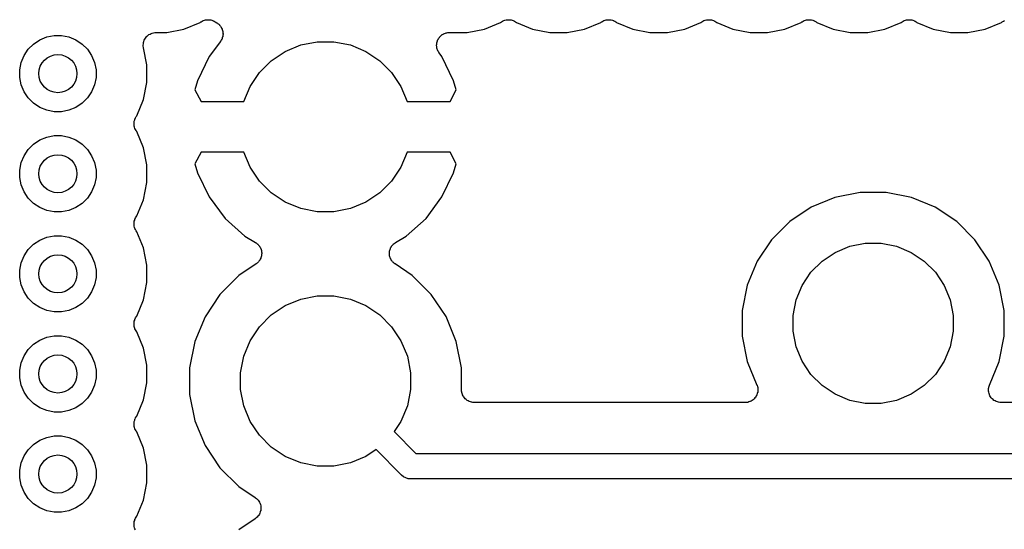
# Model space of a CAD drawing. Extents: x 1.14 to 3.55, y -2.64 to -1.26.
# Tile 9 of 15: x 2.94 to 3.32, y -2.42 to -2.22. Entities that reach past the tile are written whole.
import ezdxf

# ---------------------------------------------------------------- set-up
doc = ezdxf.new("R2010")
doc.units = 0
doc.header["$MEASUREMENT"] = 0
doc.layers.add('BLACK', color=7, linetype='CONTINUOUS')

msp = doc.modelspace()

# ---------------------------------------------------------------- linework, layer by layer
at = {"layer": 'BLACK', "linetype": 'CONTINUOUS'}
for p, q in [((3.00234, -2.22657), (3.0087, -2.22393)), ((3.0087, -2.22393), (3.00903, -2.22371)), ((3.00903, -2.22371), (3.00905, -2.2237)), ((3.00905, -2.2237), (3.00905, -2.2237)), ((3.00905, -2.2237), (3.00906, -2.2237)), ((3.00906, -2.2237), (3.00909, -2.22367)), ((3.00909, -2.22367), (3.00951, -2.22346)), ((3.00951, -2.22346), (3.00992, -2.22324)), ((3.00992, -2.22324), (3.00994, -2.22323)), ((3.00994, -2.22323), (3.00996, -2.22322)), ((3.00996, -2.22322), (3.01041, -2.22309)), ((3.01041, -2.22309), (3.01085, -2.22296)), ((3.01085, -2.22296), (3.01087, -2.22296)), ((3.01087, -2.22296), (3.0109, -2.22295)), ((3.0109, -2.22295), (3.01136, -2.22291)), ((3.01136, -2.22291), (3.01182, -2.22287)), ((3.01182, -2.22287), (3.01185, -2.22287)), ((3.01185, -2.22287), (3.01187, -2.22287)), ((3.01187, -2.22287), (3.01233, -2.22292)), ((3.01233, -2.22292), (3.01279, -2.22297)), ((3.01279, -2.22297), (3.01282, -2.22297)), ((3.01282, -2.22297), (3.01284, -2.22297)), ((3.01284, -2.22297), (3.01328, -2.22311)), ((3.01328, -2.22311), (3.01373, -2.22325)), ((3.01373, -2.22325), (3.01375, -2.22326)), ((3.01375, -2.22326), (3.01377, -2.22327)), ((3.01377, -2.22327), (3.01418, -2.22349)), ((3.01418, -2.22349), (3.01459, -2.22371)), ((3.01459, -2.22371), (3.01521, -2.22413)), ((3.01521, -2.22413), (3.01553, -2.2243)), ((3.01553, -2.2243), (3.01562, -2.22438)), ((3.01562, -2.22438), (3.01571, -2.22444)), ((3.01571, -2.22444), (3.01599, -2.22469)), ((3.01599, -2.22469), (3.01628, -2.22493)), ((3.01628, -2.22493), (3.01635, -2.22502)), ((3.01635, -2.22502), (3.01643, -2.2251)), ((3.01643, -2.2251), (3.01665, -2.2254)), ((3.01665, -2.2254), (3.01689, -2.22569)), ((3.12045, -2.22657), (3.12681, -2.22393)), ((3.12681, -2.22393), (3.12714, -2.22371)), ((3.12714, -2.22371), (3.12716, -2.2237)), ((3.12716, -2.2237), (3.12717, -2.2237)), ((3.12717, -2.2237), (3.1272, -2.22367)), ((3.12717, -2.2237), (3.12717, -2.2237)), ((3.1272, -2.22367), (3.12762, -2.22346)), ((3.12762, -2.22346), (3.12803, -2.22324)), ((3.12803, -2.22324), (3.12805, -2.22323)), ((3.12805, -2.22323), (3.12807, -2.22322)), ((3.12807, -2.22322), (3.12852, -2.22309)), ((3.12852, -2.22309), (3.12896, -2.22296)), ((3.12896, -2.22296), (3.12898, -2.22296)), ((3.12898, -2.22296), (3.12901, -2.22295)), ((3.12901, -2.22295), (3.12947, -2.22291)), ((3.12947, -2.22291), (3.12993, -2.22287)), ((3.12993, -2.22287), (3.12996, -2.22287)), ((3.12996, -2.22287), (3.12998, -2.22287)), ((3.12998, -2.22287), (3.13044, -2.22292)), ((3.13044, -2.22292), (3.13091, -2.22297)), ((3.13091, -2.22297), (3.13093, -2.22297)), ((3.13093, -2.22297), (3.13095, -2.22297)), ((3.13095, -2.22297), (3.13139, -2.22311)), ((3.13139, -2.22311), (3.13184, -2.22325)), ((3.13184, -2.22325), (3.13186, -2.22326)), ((3.13186, -2.22326), (3.13188, -2.22327)), ((3.13188, -2.22327), (3.13229, -2.22349)), ((3.13229, -2.22349), (3.1327, -2.22371)), ((3.1327, -2.22371), (3.13303, -2.22393)), ((3.13303, -2.22393), (3.1394, -2.22657)), ((3.15982, -2.22657), (3.16619, -2.22393)), ((3.16619, -2.22393), (3.16651, -2.22371)), ((3.16651, -2.22371), (3.16653, -2.2237)), ((3.16653, -2.2237), (3.16654, -2.2237)), ((3.16654, -2.2237), (3.16657, -2.22367)), ((3.16654, -2.2237), (3.16654, -2.2237)), ((3.16657, -2.22367), (3.16699, -2.22346)), ((3.16699, -2.22346), (3.1674, -2.22324)), ((3.1674, -2.22324), (3.16742, -2.22323)), ((3.16742, -2.22323), (3.16744, -2.22322)), ((3.16744, -2.22322), (3.16789, -2.22309)), ((3.16789, -2.22309), (3.16833, -2.22296)), ((3.16833, -2.22296), (3.16835, -2.22296)), ((3.16835, -2.22296), (3.16838, -2.22295)), ((3.16838, -2.22295), (3.16884, -2.22291)), ((3.16884, -2.22291), (3.1693, -2.22287)), ((3.1693, -2.22287), (3.16933, -2.22287)), ((3.16933, -2.22287), (3.16935, -2.22287)), ((3.16935, -2.22287), (3.16981, -2.22292)), ((3.16981, -2.22292), (3.17028, -2.22297)), ((3.17028, -2.22297), (3.1703, -2.22297)), ((3.1703, -2.22297), (3.17032, -2.22297)), ((3.17032, -2.22297), (3.17076, -2.22311)), ((3.17076, -2.22311), (3.17121, -2.22325)), ((3.17121, -2.22325), (3.17123, -2.22326)), ((3.17123, -2.22326), (3.17125, -2.22327)), ((3.17125, -2.22327), (3.17166, -2.22349)), ((3.17166, -2.22349), (3.17207, -2.22371)), ((3.17207, -2.22371), (3.1724, -2.22393)), ((3.1724, -2.22393), (3.17877, -2.22657)), ((3.19919, -2.22657), (3.20556, -2.22393)), ((3.20556, -2.22393), (3.20588, -2.22371)), ((3.20588, -2.22371), (3.2059, -2.2237)), ((3.2059, -2.2237), (3.20591, -2.2237)), ((3.20591, -2.2237), (3.20594, -2.22367)), ((3.20591, -2.2237), (3.20591, -2.2237)), ((3.20594, -2.22367), (3.20636, -2.22346)), ((3.20636, -2.22346), (3.20677, -2.22324)), ((3.20677, -2.22324), (3.20679, -2.22323)), ((3.20679, -2.22323), (3.20681, -2.22322)), ((3.20681, -2.22322), (3.20726, -2.22309)), ((3.20726, -2.22309), (3.2077, -2.22296)), ((3.2077, -2.22296), (3.20772, -2.22296)), ((3.20772, -2.22296), (3.20775, -2.22295)), ((3.20775, -2.22295), (3.20821, -2.22291)), ((3.20821, -2.22291), (3.20867, -2.22287)), ((3.20867, -2.22287), (3.2087, -2.22287)), ((3.2087, -2.22287), (3.20872, -2.22287)), ((3.20872, -2.22287), (3.20918, -2.22292)), ((3.20918, -2.22292), (3.20965, -2.22297)), ((3.20965, -2.22297), (3.20967, -2.22297)), ((3.20967, -2.22297), (3.20969, -2.22297)), ((3.20969, -2.22297), (3.21013, -2.22311)), ((3.21013, -2.22311), (3.21058, -2.22325)), ((3.21058, -2.22325), (3.2106, -2.22326)), ((3.2106, -2.22326), (3.21062, -2.22327)), ((3.21062, -2.22327), (3.21103, -2.22349)), ((3.21103, -2.22349), (3.21144, -2.22371)), ((3.21144, -2.22371), (3.21177, -2.22393)), ((3.21177, -2.22393), (3.21814, -2.22657)), ((3.23856, -2.22657), (3.24493, -2.22393)), ((3.24493, -2.22393), (3.24525, -2.22371)), ((3.24525, -2.22371), (3.24527, -2.2237)), ((3.24527, -2.2237), (3.24528, -2.2237)), ((3.24528, -2.2237), (3.24531, -2.22367)), ((3.24528, -2.2237), (3.24528, -2.2237)), ((3.24531, -2.22367), (3.24573, -2.22346)), ((3.24573, -2.22346), (3.24614, -2.22324)), ((3.24614, -2.22324), (3.24616, -2.22323)), ((3.24616, -2.22323), (3.24618, -2.22322)), ((3.24618, -2.22322), (3.24663, -2.22309)), ((3.24663, -2.22309), (3.24707, -2.22296)), ((3.24707, -2.22296), (3.2471, -2.22296)), ((3.2471, -2.22296), (3.24712, -2.22295)), ((3.24712, -2.22295), (3.24758, -2.22291)), ((3.24758, -2.22291), (3.24804, -2.22287)), ((3.24804, -2.22287), (3.24807, -2.22287)), ((3.24807, -2.22287), (3.24809, -2.22287)), ((3.24809, -2.22287), (3.24855, -2.22292)), ((3.24855, -2.22292), (3.24902, -2.22297)), ((3.24902, -2.22297), (3.24904, -2.22297)), ((3.24904, -2.22297), (3.24906, -2.22297)), ((3.24906, -2.22297), (3.2495, -2.22311)), ((3.2495, -2.22311), (3.24995, -2.22325)), ((3.24995, -2.22325), (3.24997, -2.22326)), ((3.24997, -2.22326), (3.24999, -2.22327)), ((3.24999, -2.22327), (3.2504, -2.22349)), ((3.2504, -2.22349), (3.25081, -2.22371)), ((3.25081, -2.22371), (3.25114, -2.22393)), ((3.25114, -2.22393), (3.25751, -2.22657)), ((3.27793, -2.22657), (3.2843, -2.22393)), ((3.2843, -2.22393), (3.28462, -2.22371)), ((3.28462, -2.22371), (3.28464, -2.2237)), ((3.28464, -2.2237), (3.28465, -2.2237)), ((3.28465, -2.2237), (3.28468, -2.22367)), ((3.28465, -2.2237), (3.28465, -2.2237)), ((3.28468, -2.22367), (3.2851, -2.22346)), ((3.2851, -2.22346), (3.28551, -2.22324)), ((3.28551, -2.22324), (3.28553, -2.22323)), ((3.28553, -2.22323), (3.28555, -2.22322)), ((3.28555, -2.22322), (3.286, -2.22309)), ((3.286, -2.22309), (3.28644, -2.22296)), ((3.28644, -2.22296), (3.28647, -2.22296)), ((3.28647, -2.22296), (3.28649, -2.22295)), ((3.28649, -2.22295), (3.28695, -2.22291)), ((3.28695, -2.22291), (3.28741, -2.22287)), ((3.28741, -2.22287), (3.28744, -2.22287)), ((3.28744, -2.22287), (3.28746, -2.22287)), ((3.28746, -2.22287), (3.28792, -2.22292)), ((3.28792, -2.22292), (3.28839, -2.22297)), ((3.28839, -2.22297), (3.28841, -2.22297)), ((3.28841, -2.22297), (3.28843, -2.22297)), ((3.28843, -2.22297), (3.28887, -2.22311)), ((3.28887, -2.22311), (3.28932, -2.22325)), ((3.28932, -2.22325), (3.28934, -2.22326)), ((3.28934, -2.22326), (3.28936, -2.22327)), ((3.28936, -2.22327), (3.28977, -2.22349)), ((3.28977, -2.22349), (3.29018, -2.22371)), ((3.29018, -2.22371), (3.29051, -2.22393)), ((3.29051, -2.22393), (3.29688, -2.22657)), ((3.3173, -2.22657), (3.32367, -2.22393)), ((3.32367, -2.22393), (3.32399, -2.22371)), ((3.32399, -2.22371), (3.32401, -2.2237)), ((3.32401, -2.2237), (3.32402, -2.2237)), ((3.32402, -2.2237), (3.32405, -2.22367)), ((3.32402, -2.2237), (3.32402, -2.2237)), ((3.32405, -2.22367), (3.32447, -2.22346)), ((3.32447, -2.22346), (3.32488, -2.22324)), ((2.94838, -2.22967), (2.95128, -2.22909)), ((2.95128, -2.22909), (2.95423, -2.22909)), ((2.95423, -2.22909), (2.95713, -2.22967)), ((2.98749, -2.22973), (2.98779, -2.22937)), ((2.98779, -2.22937), (2.9878, -2.22936)), ((2.9878, -2.22936), (2.98781, -2.22934)), ((2.98781, -2.22934), (2.98818, -2.22905)), ((2.98818, -2.22905), (2.98855, -2.22875)), ((2.98855, -2.22875), (2.98856, -2.22874)), ((2.98856, -2.22874), (2.98857, -2.22873)), ((2.98857, -2.22873), (2.98899, -2.22851)), ((2.98899, -2.22851), (2.98941, -2.22829)), ((2.98941, -2.22829), (2.98942, -2.22829)), ((2.98942, -2.22829), (2.98944, -2.22828)), ((2.98944, -2.22828), (2.98989, -2.22814)), ((2.98989, -2.22814), (2.99034, -2.22801)), ((2.99034, -2.22801), (2.99036, -2.22801)), ((2.99036, -2.22801), (2.99037, -2.228)), ((2.99037, -2.228), (2.99085, -2.22796)), ((2.99085, -2.22796), (2.99132, -2.22791)), ((2.99132, -2.22791), (2.99557, -2.22791)), ((2.99557, -2.22791), (3.00234, -2.22657)), ((3.01689, -2.22569), (3.01694, -2.22579)), ((3.01694, -2.22579), (3.01701, -2.22589)), ((3.01701, -2.22589), (3.01716, -2.22623)), ((3.01716, -2.22623), (3.01734, -2.22656)), ((3.01734, -2.22656), (3.01737, -2.22667)), ((3.01737, -2.22667), (3.01742, -2.22677)), ((3.01742, -2.22677), (3.01751, -2.22714)), ((3.01751, -2.22714), (3.01761, -2.22749)), ((3.01756, -2.22955), (3.01754, -2.22966)), ((3.01759, -2.22944), (3.01756, -2.22955)), ((3.01763, -2.22906), (3.01759, -2.22944)), ((3.01761, -2.22749), (3.01762, -2.22761)), ((3.01762, -2.22761), (3.01765, -2.22772)), ((3.01769, -2.22869), (3.01763, -2.22906)), ((3.01765, -2.22772), (3.01766, -2.22809)), ((3.01766, -2.22809), (3.0177, -2.22847)), ((3.0177, -2.22847), (3.01768, -2.22858)), ((3.01768, -2.22858), (3.01769, -2.22869)), ((3.10274, -2.22983), (3.10297, -2.22954)), ((3.10297, -2.22954), (3.10305, -2.22946)), ((3.10305, -2.22946), (3.10313, -2.22937)), ((3.10313, -2.22937), (3.10342, -2.22913)), ((3.10342, -2.22913), (3.10369, -2.22888)), ((3.10369, -2.22888), (3.10379, -2.22882)), ((3.10379, -2.22882), (3.10389, -2.22875)), ((3.10389, -2.22875), (3.10421, -2.22858)), ((3.10421, -2.22858), (3.10453, -2.22839)), ((3.10453, -2.22839), (3.10464, -2.22835)), ((3.10464, -2.22835), (3.10475, -2.22829)), ((3.10475, -2.22829), (3.1051, -2.22818)), ((3.1051, -2.22818), (3.10545, -2.22806)), ((3.10545, -2.22806), (3.10557, -2.22804)), ((3.10557, -2.22804), (3.10568, -2.22801)), ((3.10568, -2.22801), (3.10605, -2.22797)), ((3.10605, -2.22797), (3.10642, -2.22792)), ((3.10642, -2.22792), (3.10653, -2.22792)), ((3.10653, -2.22792), (3.10665, -2.22791)), ((3.10665, -2.22791), (3.11368, -2.22791)), ((3.11368, -2.22791), (3.12045, -2.22657)), ((3.1394, -2.22657), (3.14616, -2.22791)), ((3.14616, -2.22791), (3.15305, -2.22791)), ((3.15305, -2.22791), (3.15982, -2.22657)), ((3.17877, -2.22657), (3.18553, -2.22791)), ((3.18553, -2.22791), (3.19242, -2.22791)), ((3.19242, -2.22791), (3.19919, -2.22657)), ((3.21814, -2.22657), (3.2249, -2.22791)), ((3.2249, -2.22791), (3.23179, -2.22791)), ((3.23179, -2.22791), (3.23856, -2.22657)), ((3.25751, -2.22657), (3.26427, -2.22791)), ((3.26427, -2.22791), (3.27116, -2.22791)), ((3.27116, -2.22791), (3.27793, -2.22657)), ((3.29688, -2.22657), (3.30364, -2.22791)), ((3.30364, -2.22791), (3.31053, -2.22791)), ((3.31053, -2.22791), (3.3173, -2.22657)), ((2.9411, -2.23453), (2.94319, -2.23244)), ((2.94319, -2.23244), (2.94565, -2.2308)), ((2.94565, -2.2308), (2.94838, -2.22967)), ((2.95713, -2.22967), (2.95986, -2.2308)), ((2.95986, -2.2308), (2.96232, -2.23244)), ((2.96232, -2.23244), (2.96441, -2.23453)), ((2.98632, -2.23285), (2.98637, -2.23238)), ((2.98632, -2.23286), (2.98632, -2.23285)), ((2.98632, -2.23288), (2.98632, -2.23286)), ((2.98636, -2.23335), (2.98632, -2.23288)), ((2.9864, -2.23382), (2.98636, -2.23335)), ((2.98637, -2.23238), (2.98642, -2.23191)), ((2.98642, -2.23188), (2.98657, -2.23143)), ((2.98642, -2.23189), (2.98642, -2.23188)), ((2.98642, -2.23191), (2.98642, -2.23189)), ((2.98657, -2.23143), (2.98671, -2.23098)), ((2.98671, -2.23096), (2.98672, -2.23095)), ((2.98671, -2.23098), (2.98671, -2.23096)), ((2.98672, -2.23095), (2.98694, -2.23053)), ((2.98694, -2.23053), (2.98717, -2.23012)), ((2.98717, -2.23012), (2.98718, -2.23011)), ((2.98718, -2.23011), (2.98719, -2.23009)), ((2.98719, -2.23009), (2.98749, -2.22973)), ((3.01671, -2.23141), (3.01224, -2.2374)), ((3.01676, -2.23131), (3.01671, -2.23141)), ((3.01684, -2.23123), (3.01676, -2.23131)), ((3.01702, -2.2309), (3.01684, -2.23123)), ((3.01721, -2.23058), (3.01702, -2.2309)), ((3.01725, -2.23047), (3.01721, -2.23058)), ((3.0173, -2.23037), (3.01725, -2.23047)), ((3.01741, -2.23001), (3.0173, -2.23037)), ((3.01754, -2.22966), (3.01741, -2.23001)), ((3.04215, -2.23534), (3.04824, -2.23282)), ((3.04824, -2.23282), (3.0547, -2.23154)), ((3.0547, -2.23154), (3.0613, -2.23154)), ((3.0613, -2.23154), (3.06776, -2.23282)), ((3.06776, -2.23282), (3.07385, -2.23534)), ((3.10165, -2.23288), (3.10169, -2.23251)), ((3.10166, -2.233), (3.10165, -2.23288)), ((3.10166, -2.23312), (3.10166, -2.233)), ((3.10171, -2.23348), (3.10166, -2.23312)), ((3.10169, -2.23251), (3.10171, -2.23214)), ((3.10171, -2.23214), (3.10174, -2.23203)), ((3.10174, -2.23203), (3.10175, -2.23191)), ((3.10175, -2.23191), (3.10186, -2.23155)), ((3.10186, -2.23155), (3.10196, -2.2312)), ((3.10196, -2.2312), (3.10201, -2.23109)), ((3.10201, -2.23109), (3.10204, -2.23098)), ((3.10204, -2.23098), (3.10222, -2.23065)), ((3.10222, -2.23065), (3.10238, -2.23032)), ((3.10238, -2.23032), (3.10245, -2.23022)), ((3.10245, -2.23022), (3.10251, -2.23012)), ((3.10251, -2.23012), (3.10274, -2.22983)), ((2.93833, -2.23972), (2.93946, -2.23699)), ((2.93946, -2.23699), (2.9411, -2.23453)), ((2.96441, -2.23453), (2.96605, -2.23699)), ((2.96605, -2.23699), (2.96718, -2.23972)), ((2.9864, -2.23385), (2.9864, -2.23382)), ((2.98641, -2.23389), (2.9864, -2.23385)), ((2.9864, -2.23385), (2.9864, -2.23385)), ((2.9864, -2.23385), (2.9864, -2.23385)), ((2.98776, -2.24065), (2.98641, -2.23389)), ((3.03667, -2.23901), (3.04215, -2.23534)), ((3.07385, -2.23534), (3.07933, -2.23901)), ((3.10174, -2.23385), (3.10171, -2.23348)), ((3.10177, -2.23396), (3.10174, -2.23385)), ((3.10179, -2.23408), (3.10177, -2.23396)), ((3.10191, -2.23443), (3.10179, -2.23408)), ((3.10202, -2.23479), (3.10191, -2.23443)), ((3.10207, -2.23489), (3.10202, -2.23479)), ((3.10211, -2.235), (3.10207, -2.23489)), ((3.1023, -2.23532), (3.10211, -2.235)), ((3.10247, -2.23565), (3.1023, -2.23532)), ((3.10254, -2.23574), (3.10247, -2.23565)), ((3.1026, -2.23585), (3.10254, -2.23574)), ((3.10264, -2.2359), (3.1026, -2.23585)), ((3.10376, -2.2374), (3.10264, -2.2359)), ((2.93776, -2.24262), (2.93833, -2.23972)), ((2.96718, -2.23972), (2.96776, -2.24262)), ((2.98776, -2.24754), (2.98776, -2.24065)), ((3.01224, -2.2374), (3.00768, -2.24696)), ((3.03201, -2.24367), (3.03667, -2.23901)), ((3.07933, -2.23901), (3.08399, -2.24367)), ((3.10832, -2.24696), (3.10376, -2.2374)), ((2.93776, -2.24557), (2.93776, -2.24262)), ((2.96776, -2.24262), (2.96776, -2.24557)), ((3.02834, -2.24915), (3.03201, -2.24367)), ((3.08399, -2.24367), (3.08766, -2.24915)), ((2.93833, -2.24847), (2.93776, -2.24557)), ((2.93946, -2.2512), (2.93833, -2.24847)), ((2.96718, -2.24847), (2.96605, -2.2512)), ((2.96776, -2.24557), (2.96718, -2.24847)), ((2.98641, -2.2543), (2.98776, -2.24754)), ((3.00768, -2.24696), (3.00663, -2.25043)), ((3.10937, -2.25043), (3.10832, -2.24696)), ((2.9411, -2.25366), (2.93946, -2.2512)), ((2.96605, -2.2512), (2.96441, -2.25366)), ((3.00663, -2.25043), (3.00904, -2.255)), ((3.02592, -2.255), (3.02834, -2.24915)), ((3.08766, -2.24915), (3.09008, -2.255)), ((3.10696, -2.255), (3.10937, -2.25043)), ((2.94319, -2.25575), (2.9411, -2.25366)), ((2.94565, -2.25739), (2.94319, -2.25575)), ((2.96232, -2.25575), (2.95986, -2.25739)), ((2.96441, -2.25366), (2.96232, -2.25575)), ((2.98377, -2.26067), (2.98641, -2.2543)), ((3.00904, -2.255), (3.02592, -2.255)), ((3.09008, -2.255), (3.10696, -2.255)), ((2.94838, -2.25852), (2.94565, -2.25739)), ((2.95128, -2.25909), (2.94838, -2.25852)), ((2.95423, -2.25909), (2.95128, -2.25909)), ((2.95713, -2.25852), (2.95423, -2.25909)), ((2.95986, -2.25739), (2.95713, -2.25852)), ((2.98271, -2.26372), (2.98276, -2.26326)), ((2.98271, -2.26374), (2.98271, -2.26372)), ((2.98271, -2.26377), (2.98271, -2.26374)), ((2.98275, -2.26423), (2.98271, -2.26377)), ((2.98279, -2.26469), (2.98275, -2.26423)), ((2.98276, -2.26326), (2.98281, -2.2628)), ((2.98281, -2.26277), (2.98282, -2.26275)), ((2.98281, -2.2628), (2.98281, -2.26277)), ((2.98282, -2.26275), (2.98296, -2.26231)), ((2.98296, -2.26231), (2.98309, -2.26186)), ((2.98309, -2.26186), (2.9831, -2.26184)), ((2.9831, -2.26184), (2.98311, -2.26182)), ((2.98311, -2.26182), (2.98333, -2.26141)), ((2.98333, -2.26141), (2.98355, -2.261)), ((2.98355, -2.261), (2.98377, -2.26067)), ((2.9828, -2.26472), (2.98279, -2.26469)), ((2.9828, -2.26474), (2.9828, -2.26472)), ((2.98294, -2.26518), (2.9828, -2.26474)), ((2.98307, -2.26563), (2.98294, -2.26518)), ((2.98308, -2.26565), (2.98307, -2.26563)), ((2.98308, -2.26567), (2.98308, -2.26565)), ((2.9833, -2.26608), (2.98308, -2.26567)), ((2.98351, -2.2665), (2.9833, -2.26608)), ((2.98354, -2.26653), (2.98351, -2.2665)), ((2.98354, -2.26654), (2.98354, -2.26653)), ((2.98355, -2.26656), (2.98354, -2.26654)), ((2.98354, -2.26654), (2.98354, -2.26654)), ((2.98377, -2.26689), (2.98355, -2.26656)), ((2.98641, -2.27326), (2.98377, -2.26689)), ((2.9411, -2.2739), (2.94319, -2.27181)), ((2.94319, -2.27181), (2.94565, -2.27017)), ((2.94565, -2.27017), (2.94838, -2.26904)), ((2.94838, -2.26904), (2.95128, -2.26846)), ((2.95128, -2.26846), (2.95423, -2.26846)), ((2.95423, -2.26846), (2.95713, -2.26904)), ((2.95713, -2.26904), (2.95986, -2.27017)), ((2.95986, -2.27017), (2.96232, -2.27181)), ((2.96232, -2.27181), (2.96441, -2.2739)), ((2.93946, -2.27636), (2.9411, -2.2739)), ((2.96441, -2.2739), (2.96605, -2.27636)), ((2.98776, -2.28002), (2.98641, -2.27326)), ((3.00904, -2.275), (3.00663, -2.27957)), ((3.02592, -2.275), (3.00904, -2.275)), ((3.02834, -2.28085), (3.02592, -2.275)), ((3.09008, -2.275), (3.08766, -2.28085)), ((3.10696, -2.275), (3.09008, -2.275)), ((3.10937, -2.27957), (3.10696, -2.275)), ((2.93776, -2.28199), (2.93833, -2.27909)), ((2.93833, -2.27909), (2.93946, -2.27636)), ((2.96605, -2.27636), (2.96718, -2.27909)), ((2.96718, -2.27909), (2.96776, -2.28199)), ((3.00663, -2.27957), (3.00768, -2.28304)), ((3.10832, -2.28304), (3.10937, -2.27957)), ((2.93776, -2.28494), (2.93776, -2.28199)), ((2.96776, -2.28199), (2.96776, -2.28494)), ((2.98776, -2.28691), (2.98776, -2.28002)), ((3.00768, -2.28304), (3.01224, -2.2926)), ((3.03201, -2.28633), (3.02834, -2.28085)), ((3.08766, -2.28085), (3.08399, -2.28633)), ((3.10376, -2.2926), (3.10832, -2.28304)), ((2.93833, -2.28784), (2.93776, -2.28494)), ((2.96776, -2.28494), (2.96718, -2.28784)), ((2.98641, -2.29367), (2.98776, -2.28691)), ((3.03667, -2.29099), (3.03201, -2.28633)), ((3.08399, -2.28633), (3.07933, -2.29099)), ((2.93946, -2.29057), (2.93833, -2.28784)), ((2.9411, -2.29303), (2.93946, -2.29057)), ((2.96605, -2.29057), (2.96441, -2.29303)), ((2.96718, -2.28784), (2.96605, -2.29057)), ((3.04215, -2.29466), (3.03667, -2.29099)), ((3.07933, -2.29099), (3.07385, -2.29466)), ((3.26822, -2.29079), (3.25827, -2.29277)), ((3.27836, -2.29079), (3.26822, -2.29079)), ((3.28831, -2.29277), (3.27836, -2.29079)), ((2.94319, -2.29512), (2.9411, -2.29303)), ((2.94565, -2.29676), (2.94319, -2.29512)), ((2.96232, -2.29512), (2.95986, -2.29676)), ((2.96441, -2.29303), (2.96232, -2.29512)), ((2.98377, -2.30004), (2.98641, -2.29367)), ((3.01224, -2.2926), (3.0185, -2.301)), ((3.04824, -2.29718), (3.04215, -2.29466)), ((3.07385, -2.29466), (3.06776, -2.29718)), ((3.0975, -2.301), (3.10376, -2.2926)), ((3.25827, -2.29277), (3.2489, -2.29665)), ((3.29768, -2.29665), (3.28831, -2.29277)), ((2.94838, -2.29789), (2.94565, -2.29676)), ((2.95128, -2.29846), (2.94838, -2.29789)), ((2.95423, -2.29846), (2.95128, -2.29846)), ((2.95713, -2.29789), (2.95423, -2.29846)), ((2.95986, -2.29676), (2.95713, -2.29789)), ((3.0547, -2.29846), (3.04824, -2.29718)), ((3.0613, -2.29846), (3.0547, -2.29846)), ((3.06776, -2.29718), (3.0613, -2.29846)), ((3.2489, -2.29665), (3.24046, -2.30229)), ((3.30612, -2.30229), (3.29768, -2.29665)), ((2.98271, -2.30309), (2.98276, -2.30263)), ((2.98271, -2.30311), (2.98271, -2.30309)), ((2.98276, -2.30263), (2.98281, -2.30217)), ((2.98281, -2.30214), (2.98282, -2.30212)), ((2.98281, -2.30217), (2.98281, -2.30214)), ((2.98282, -2.30212), (2.98296, -2.30168)), ((2.98296, -2.30168), (2.98309, -2.30123)), ((2.98309, -2.30123), (2.9831, -2.30121)), ((2.9831, -2.30121), (2.98311, -2.30119)), ((2.98311, -2.30119), (2.98333, -2.30078)), ((2.98333, -2.30078), (2.98355, -2.30037)), ((2.98355, -2.30037), (2.98377, -2.30004)), ((3.0185, -2.301), (3.02628, -2.30801)), ((3.08972, -2.30801), (3.0975, -2.301)), ((3.24046, -2.30229), (3.23329, -2.30946)), ((3.31329, -2.30946), (3.30612, -2.30229)), ((2.98271, -2.30314), (2.98271, -2.30311)), ((2.98275, -2.3036), (2.98271, -2.30314)), ((2.98279, -2.30407), (2.98275, -2.3036)), ((2.9828, -2.30409), (2.98279, -2.30407)), ((2.9828, -2.30411), (2.9828, -2.30409)), ((2.98294, -2.30455), (2.9828, -2.30411)), ((2.98307, -2.305), (2.98294, -2.30455)), ((2.98308, -2.30502), (2.98307, -2.305)), ((2.98308, -2.30504), (2.98308, -2.30502)), ((2.9833, -2.30545), (2.98308, -2.30504)), ((2.98351, -2.30587), (2.9833, -2.30545)), ((2.98354, -2.3059), (2.98351, -2.30587)), ((2.98354, -2.30591), (2.98354, -2.3059)), ((2.98355, -2.30593), (2.98354, -2.30591)), ((2.98354, -2.30591), (2.98354, -2.30591)), ((2.98377, -2.30626), (2.98355, -2.30593)), ((2.98641, -2.31263), (2.98377, -2.30626)), ((2.94319, -2.31118), (2.94565, -2.30954)), ((2.94565, -2.30954), (2.94838, -2.30841)), ((2.94838, -2.30841), (2.95128, -2.30783)), ((2.95128, -2.30783), (2.95423, -2.30783)), ((2.95423, -2.30783), (2.95713, -2.30841)), ((2.95713, -2.30841), (2.95986, -2.30954)), ((2.95986, -2.30954), (2.96232, -2.31118)), ((3.02628, -2.30801), (3.03046, -2.3105)), ((3.03046, -2.3105), (3.03052, -2.31054)), ((3.03052, -2.31054), (3.03061, -2.31061)), ((3.03061, -2.31061), (3.03072, -2.31066)), ((3.03072, -2.31066), (3.031, -2.3109)), ((3.08505, -2.31086), (3.08534, -2.31062)), ((3.08534, -2.31062), (3.08544, -2.31057)), ((3.08544, -2.31057), (3.08554, -2.3105)), ((3.08554, -2.3105), (3.08972, -2.30801)), ((3.23329, -2.30946), (3.22765, -2.3179)), ((3.2641, -2.312), (3.27019, -2.31079)), ((3.27019, -2.31079), (3.27639, -2.31079)), ((3.27639, -2.31079), (3.28248, -2.312)), ((3.31892, -2.3179), (3.31329, -2.30946)), ((2.93946, -2.31573), (2.9411, -2.31327)), ((2.9411, -2.31327), (2.94319, -2.31118)), ((2.96232, -2.31118), (2.96441, -2.31327)), ((2.96441, -2.31327), (2.96605, -2.31573)), ((2.98776, -2.31939), (2.98641, -2.31263)), ((3.031, -2.3109), (3.0313, -2.31113)), ((3.0313, -2.31113), (3.03138, -2.31121)), ((3.03138, -2.31121), (3.03147, -2.31129)), ((3.03147, -2.31129), (3.0317, -2.31158)), ((3.0317, -2.31158), (3.03195, -2.31186)), ((3.03195, -2.31186), (3.03201, -2.31196)), ((3.03201, -2.31196), (3.03208, -2.31205)), ((3.03208, -2.31205), (3.03225, -2.31238)), ((3.03225, -2.31238), (3.03244, -2.3127)), ((3.03244, -2.3127), (3.03248, -2.31281)), ((3.03248, -2.31281), (3.03253, -2.31291)), ((3.03253, -2.31291), (3.03264, -2.31327)), ((3.03264, -2.31327), (3.03276, -2.31362)), ((3.03276, -2.31362), (3.03278, -2.31373)), ((3.03278, -2.31373), (3.03281, -2.31385)), ((3.03281, -2.31385), (3.03285, -2.31422)), ((3.03285, -2.31422), (3.0329, -2.31458)), ((3.0329, -2.31458), (3.03289, -2.3147)), ((3.03289, -2.3147), (3.0329, -2.31482)), ((3.0831, -2.31451), (3.08316, -2.31415)), ((3.08311, -2.31463), (3.0831, -2.31451)), ((3.0831, -2.31475), (3.08311, -2.31463)), ((3.08316, -2.31415), (3.0832, -2.31378)), ((3.0832, -2.31378), (3.08324, -2.31367)), ((3.08324, -2.31367), (3.08325, -2.31355)), ((3.08325, -2.31355), (3.08338, -2.3132)), ((3.08338, -2.3132), (3.08349, -2.31285)), ((3.08349, -2.31285), (3.08355, -2.31274)), ((3.08355, -2.31274), (3.08359, -2.31263)), ((3.08359, -2.31263), (3.08378, -2.31232)), ((3.08378, -2.31232), (3.08396, -2.31199)), ((3.08396, -2.31199), (3.08403, -2.3119)), ((3.08403, -2.3119), (3.08409, -2.3118)), ((3.08409, -2.3118), (3.08435, -2.31152)), ((3.08435, -2.31152), (3.08458, -2.31124)), ((3.08458, -2.31124), (3.08467, -2.31116)), ((3.08467, -2.31116), (3.08475, -2.31108)), ((3.08475, -2.31108), (3.08505, -2.31086)), ((3.25321, -2.31782), (3.25837, -2.31438)), ((3.25837, -2.31438), (3.2641, -2.312)), ((3.28248, -2.312), (3.28821, -2.31438)), ((3.28821, -2.31438), (3.29337, -2.31782)), ((2.93776, -2.32136), (2.93833, -2.31846)), ((2.93833, -2.31846), (2.93946, -2.31573)), ((2.96605, -2.31573), (2.96718, -2.31846)), ((2.96718, -2.31846), (2.96776, -2.32136)), ((3.03115, -2.31857), (3.03087, -2.31882)), ((3.03144, -2.31833), (3.03115, -2.31857)), ((3.03151, -2.31824), (3.03144, -2.31833)), ((3.0316, -2.31817), (3.03151, -2.31824)), ((3.03182, -2.31787), (3.0316, -2.31817)), ((3.03206, -2.31758), (3.03182, -2.31787)), ((3.03211, -2.31748), (3.03206, -2.31758)), ((3.03218, -2.31738), (3.03211, -2.31748)), ((3.03234, -2.31705), (3.03218, -2.31738)), ((3.03252, -2.31672), (3.03234, -2.31705)), ((3.03255, -2.31661), (3.03252, -2.31672)), ((3.0326, -2.3165), (3.03255, -2.31661)), ((3.03269, -2.31614), (3.0326, -2.3165)), ((3.0328, -2.31579), (3.03269, -2.31614)), ((3.03282, -2.31567), (3.0328, -2.31579)), ((3.03284, -2.31556), (3.03282, -2.31567)), ((3.03286, -2.31519), (3.03284, -2.31556)), ((3.0329, -2.31482), (3.03286, -2.31519)), ((3.08313, -2.31512), (3.0831, -2.31475)), ((3.08315, -2.31549), (3.08313, -2.31512)), ((3.08317, -2.3156), (3.08315, -2.31549)), ((3.08318, -2.31572), (3.08317, -2.3156)), ((3.08329, -2.31608), (3.08318, -2.31572)), ((3.08337, -2.31644), (3.08329, -2.31608)), ((3.08342, -2.31654), (3.08337, -2.31644)), ((3.08346, -2.31666), (3.08342, -2.31654)), ((3.08363, -2.31699), (3.08346, -2.31666)), ((3.08378, -2.31732), (3.08363, -2.31699)), ((3.08385, -2.31742), (3.08378, -2.31732)), ((3.08391, -2.31752), (3.08385, -2.31742)), ((3.08414, -2.31781), (3.08391, -2.31752)), ((3.08436, -2.31811), (3.08414, -2.31781)), ((3.08444, -2.31819), (3.08436, -2.31811)), ((3.08452, -2.31828), (3.08444, -2.31819)), ((3.0848, -2.31852), (3.08452, -2.31828)), ((3.08507, -2.31878), (3.0848, -2.31852)), ((3.22765, -2.3179), (3.22377, -2.32727)), ((3.24882, -2.32221), (3.25321, -2.31782)), ((3.29337, -2.31782), (3.29775, -2.32221)), ((3.32281, -2.32727), (3.31892, -2.3179)), ((2.93776, -2.32431), (2.93776, -2.32136)), ((2.96776, -2.32136), (2.96776, -2.32431)), ((2.98776, -2.32628), (2.98776, -2.31939)), ((3.03068, -2.31895), (3.02392, -2.32347)), ((3.03077, -2.31888), (3.03068, -2.31895)), ((3.03087, -2.31882), (3.03077, -2.31888)), ((3.08517, -2.31884), (3.08507, -2.31878)), ((3.08526, -2.31891), (3.08517, -2.31884)), ((3.08532, -2.31895), (3.08526, -2.31891)), ((3.09208, -2.32347), (3.08532, -2.31895)), ((3.24538, -2.32737), (3.24882, -2.32221)), ((3.29775, -2.32221), (3.3012, -2.32737)), ((2.93833, -2.32721), (2.93776, -2.32431)), ((2.96776, -2.32431), (2.96718, -2.32721)), ((2.98641, -2.33304), (2.98776, -2.32628)), ((3.02392, -2.32347), (3.01647, -2.33092)), ((3.09953, -2.33092), (3.09208, -2.32347)), ((2.93946, -2.32994), (2.93833, -2.32721)), ((2.9411, -2.3324), (2.93946, -2.32994)), ((2.96605, -2.32994), (2.96441, -2.3324)), ((2.96718, -2.32721), (2.96605, -2.32994)), ((3.22377, -2.32727), (3.22179, -2.33722)), ((3.243, -2.3331), (3.24538, -2.32737)), ((3.3012, -2.32737), (3.30358, -2.3331)), ((3.32479, -2.33722), (3.32281, -2.32727)), ((2.94319, -2.33449), (2.9411, -2.3324)), ((2.96441, -2.3324), (2.96232, -2.33449)), ((2.98377, -2.33941), (2.98641, -2.33304)), ((3.01647, -2.33092), (3.01062, -2.33968)), ((3.04215, -2.33534), (3.04824, -2.33282)), ((3.04824, -2.33282), (3.0547, -2.33154)), ((3.0547, -2.33154), (3.0613, -2.33154)), ((3.0613, -2.33154), (3.06776, -2.33282)), ((3.06776, -2.33282), (3.07385, -2.33534)), ((3.10538, -2.33967), (3.09953, -2.33092)), ((3.24179, -2.33919), (3.243, -2.3331)), ((3.30358, -2.3331), (3.30479, -2.33919)), ((2.94565, -2.33613), (2.94319, -2.33449)), ((2.94838, -2.33726), (2.94565, -2.33613)), ((2.95128, -2.33783), (2.94838, -2.33726)), ((2.95423, -2.33783), (2.95128, -2.33783)), ((2.95713, -2.33726), (2.95423, -2.33783)), ((2.95986, -2.33613), (2.95713, -2.33726)), ((2.96232, -2.33449), (2.95986, -2.33613)), ((3.03667, -2.33901), (3.04215, -2.33534)), ((3.07385, -2.33534), (3.07933, -2.33901)), ((3.22179, -2.33722), (3.22179, -2.34736)), ((3.32479, -2.34736), (3.32479, -2.33722)), ((2.98276, -2.342), (2.98281, -2.34154)), ((2.98281, -2.34151), (2.98282, -2.34149)), ((2.98281, -2.34154), (2.98281, -2.34151)), ((2.98282, -2.34149), (2.98296, -2.34105)), ((2.98296, -2.34105), (2.98309, -2.3406)), ((2.98309, -2.3406), (2.9831, -2.34058)), ((2.9831, -2.34058), (2.98311, -2.34056)), ((2.98311, -2.34056), (2.98333, -2.34015)), ((2.98333, -2.34015), (2.98355, -2.33974)), ((2.98355, -2.33974), (2.98377, -2.33941)), ((3.01062, -2.33968), (3.00659, -2.3494)), ((3.03201, -2.34367), (3.03667, -2.33901)), ((3.07933, -2.33901), (3.08399, -2.34367)), ((3.10941, -2.3494), (3.10538, -2.33967)), ((3.24179, -2.34539), (3.24179, -2.33919)), ((3.30479, -2.33919), (3.30479, -2.34539)), ((2.98271, -2.34246), (2.98276, -2.342)), ((2.98271, -2.34248), (2.98271, -2.34246)), ((2.98271, -2.34251), (2.98271, -2.34248)), ((2.98275, -2.34297), (2.98271, -2.34251)), ((2.98279, -2.34344), (2.98275, -2.34297)), ((2.9828, -2.34346), (2.98279, -2.34344)), ((2.9828, -2.34348), (2.9828, -2.34346)), ((2.98294, -2.34392), (2.9828, -2.34348)), ((2.98307, -2.34437), (2.98294, -2.34392)), ((2.98308, -2.34439), (2.98307, -2.34437)), ((2.98308, -2.34441), (2.98308, -2.34439)), ((2.9833, -2.34482), (2.98308, -2.34441)), ((2.98351, -2.34524), (2.9833, -2.34482)), ((2.98354, -2.34527), (2.98351, -2.34524)), ((2.98354, -2.34528), (2.98354, -2.34527)), ((2.98355, -2.3453), (2.98354, -2.34528)), ((2.98354, -2.34528), (2.98354, -2.34528)), ((2.98377, -2.34563), (2.98355, -2.3453)), ((2.98641, -2.352), (2.98377, -2.34563)), ((3.02834, -2.34915), (3.03201, -2.34367)), ((3.08399, -2.34367), (3.08766, -2.34915)), ((3.243, -2.35148), (3.24179, -2.34539)), ((3.30479, -2.34539), (3.30358, -2.35148)), ((2.94319, -2.35055), (2.94565, -2.34891)), ((2.94565, -2.34891), (2.94838, -2.34778)), ((2.94838, -2.34778), (2.95128, -2.3472)), ((2.95128, -2.3472), (2.95423, -2.3472)), ((2.95423, -2.3472), (2.95713, -2.34778)), ((2.95713, -2.34778), (2.95986, -2.34891)), ((2.95986, -2.34891), (2.96232, -2.35055)), ((3.00659, -2.3494), (3.00454, -2.35973)), ((3.02582, -2.35524), (3.02834, -2.34915)), ((3.08766, -2.34915), (3.09018, -2.35524)), ((3.11146, -2.35973), (3.10941, -2.3494)), ((3.22179, -2.34736), (3.22377, -2.35731)), ((3.32281, -2.35731), (3.32479, -2.34736)), ((2.93946, -2.3551), (2.9411, -2.35264)), ((2.9411, -2.35264), (2.94319, -2.35055)), ((2.96232, -2.35055), (2.96441, -2.35264)), ((2.96441, -2.35264), (2.96605, -2.3551)), ((2.98776, -2.35876), (2.98641, -2.352)), ((3.24538, -2.35721), (3.243, -2.35148)), ((3.30358, -2.35148), (3.3012, -2.35721)), ((2.93833, -2.35783), (2.93946, -2.3551)), ((2.96605, -2.3551), (2.96718, -2.35783)), ((3.02454, -2.3617), (3.02582, -2.35524)), ((3.09018, -2.35524), (3.09146, -2.3617)), ((3.24882, -2.36237), (3.24538, -2.35721)), ((3.3012, -2.35721), (3.29775, -2.36237)), ((2.93776, -2.36073), (2.93833, -2.35783)), ((2.93776, -2.36368), (2.93776, -2.36073)), ((2.96718, -2.35783), (2.96776, -2.36073)), ((2.96776, -2.36073), (2.96776, -2.36368)), ((2.98776, -2.36565), (2.98776, -2.35876)), ((3.00454, -2.35973), (3.00454, -2.37027)), ((3.11146, -2.36846), (3.11146, -2.35973)), ((3.22377, -2.35731), (3.2276, -2.36655)), ((3.31898, -2.36655), (3.32281, -2.35731)), ((2.93833, -2.36658), (2.93776, -2.36368)), ((2.96776, -2.36368), (2.96718, -2.36658)), ((3.02454, -2.3683), (3.02454, -2.3617)), ((3.09146, -2.3617), (3.09146, -2.3683)), ((3.25321, -2.36675), (3.24882, -2.36237)), ((3.29775, -2.36237), (3.29337, -2.36675)), ((2.93946, -2.36931), (2.93833, -2.36658)), ((2.96718, -2.36658), (2.96605, -2.36931)), ((2.98641, -2.37241), (2.98776, -2.36565)), ((3.02582, -2.37476), (3.02454, -2.3683)), ((3.09146, -2.3683), (3.09018, -2.37476)), ((3.11151, -2.36893), (3.11146, -2.36846)), ((3.2276, -2.36655), (3.22762, -2.36659)), ((3.22762, -2.36659), (3.22762, -2.36659)), ((3.22762, -2.36659), (3.22762, -2.36659)), ((3.22762, -2.36659), (3.22763, -2.36662)), ((3.22763, -2.36662), (3.22776, -2.36708)), ((3.22776, -2.36708), (3.22789, -2.36753)), ((3.22789, -2.36753), (3.22789, -2.36754)), ((3.22789, -2.36754), (3.2279, -2.36755)), ((3.2279, -2.36755), (3.22794, -2.36803)), ((3.22798, -2.36853), (3.22793, -2.36899)), ((3.22794, -2.36803), (3.22798, -2.3685)), ((3.22798, -2.3685), (3.22798, -2.36851)), ((3.22798, -2.36851), (3.22798, -2.36853)), ((3.25837, -2.3702), (3.25321, -2.36675)), ((3.29337, -2.36675), (3.28821, -2.3702)), ((3.3186, -2.36843), (3.31865, -2.36796)), ((3.3186, -2.36844), (3.3186, -2.36843)), ((3.3186, -2.36846), (3.3186, -2.36844)), ((3.31864, -2.36893), (3.3186, -2.36846)), ((3.31865, -2.36796), (3.31869, -2.36748)), ((3.31869, -2.36748), (3.3187, -2.36747)), ((3.3187, -2.36746), (3.31884, -2.36701)), ((3.3187, -2.36747), (3.3187, -2.36746)), ((3.31884, -2.36701), (3.31898, -2.36655)), ((2.9411, -2.37177), (2.93946, -2.36931)), ((2.94319, -2.37386), (2.9411, -2.37177)), ((2.96441, -2.37177), (2.96232, -2.37386)), ((2.96605, -2.36931), (2.96441, -2.37177)), ((2.98377, -2.37878), (2.98641, -2.37241)), ((3.00454, -2.37027), (3.00659, -2.3806)), ((3.11155, -2.3694), (3.11151, -2.36893)), ((3.11156, -2.36942), (3.11155, -2.3694)), ((3.11156, -2.36944), (3.11156, -2.36942)), ((3.1117, -2.36989), (3.11156, -2.36944)), ((3.11183, -2.37034), (3.1117, -2.36989)), ((3.11184, -2.37035), (3.11183, -2.37034)), ((3.11184, -2.37037), (3.11184, -2.37035)), ((3.11206, -2.37079), (3.11184, -2.37037)), ((3.11228, -2.3712), (3.11206, -2.37079)), ((3.11229, -2.37122), (3.11228, -2.3712)), ((3.1123, -2.37123), (3.11229, -2.37122)), ((3.1126, -2.3716), (3.1123, -2.37123)), ((3.11289, -2.37196), (3.1126, -2.3716)), ((3.11291, -2.37197), (3.11289, -2.37196)), ((3.11292, -2.37199), (3.11291, -2.37197)), ((3.11328, -2.37229), (3.11292, -2.37199)), ((3.11364, -2.37259), (3.11328, -2.37229)), ((3.11366, -2.3726), (3.11364, -2.37259)), ((3.11367, -2.37261), (3.11366, -2.3726)), ((3.11408, -2.37283), (3.11367, -2.37261)), ((3.22573, -2.37264), (3.22531, -2.37286)), ((3.22574, -2.37264), (3.22573, -2.37264)), ((3.22575, -2.37263), (3.22574, -2.37264)), ((3.22612, -2.37232), (3.22575, -2.37263)), ((3.22649, -2.37203), (3.22612, -2.37232)), ((3.2265, -2.37201), (3.22649, -2.37202)), ((3.22649, -2.37202), (3.22649, -2.37203)), ((3.22681, -2.37164), (3.2265, -2.37201)), ((3.22711, -2.37128), (3.22681, -2.37164)), ((3.22712, -2.37127), (3.22711, -2.37128)), ((3.22713, -2.37126), (3.22712, -2.37127)), ((3.22735, -2.37084), (3.22713, -2.37126)), ((3.22758, -2.37043), (3.22735, -2.37084)), ((3.22759, -2.3704), (3.22758, -2.37041)), ((3.22758, -2.37041), (3.22758, -2.37043)), ((3.22773, -2.36994), (3.22759, -2.3704)), ((3.22787, -2.3695), (3.22773, -2.36994)), ((3.22788, -2.36947), (3.22787, -2.36948)), ((3.22787, -2.36948), (3.22787, -2.3695)), ((3.22793, -2.36899), (3.22788, -2.36947)), ((3.2641, -2.37258), (3.25837, -2.3702)), ((3.27019, -2.37379), (3.2641, -2.37258)), ((3.28248, -2.37258), (3.27639, -2.37379)), ((3.28821, -2.3702), (3.28248, -2.37258)), ((3.31869, -2.3694), (3.31864, -2.36893)), ((3.31869, -2.36941), (3.31869, -2.3694)), ((3.31869, -2.36943), (3.31869, -2.36941)), ((3.31883, -2.36988), (3.31869, -2.36943)), ((3.31896, -2.37034), (3.31883, -2.36988)), ((3.31897, -2.37035), (3.31896, -2.37034)), ((3.31897, -2.37036), (3.31897, -2.37035)), ((3.31919, -2.37078), (3.31897, -2.37036)), ((3.31941, -2.3712), (3.31919, -2.37078)), ((3.31942, -2.37121), (3.31941, -2.3712)), ((3.31943, -2.37122), (3.31942, -2.37121)), ((3.31973, -2.37159), (3.31943, -2.37122)), ((3.32003, -2.37196), (3.31973, -2.37159)), ((3.32004, -2.37197), (3.32003, -2.37196)), ((3.32004, -2.37198), (3.32004, -2.37197)), ((3.32041, -2.37229), (3.32004, -2.37198)), ((3.32077, -2.37259), (3.32041, -2.37229)), ((3.32078, -2.3726), (3.32077, -2.37259)), ((3.32079, -2.3726), (3.32078, -2.3726)), ((3.32121, -2.37283), (3.32079, -2.3726)), ((2.94565, -2.3755), (2.94319, -2.37386)), ((2.94838, -2.37663), (2.94565, -2.3755)), ((2.95128, -2.3772), (2.94838, -2.37663)), ((2.95713, -2.37663), (2.95423, -2.3772)), ((2.95986, -2.3755), (2.95713, -2.37663)), ((2.96232, -2.37386), (2.95986, -2.3755)), ((3.02834, -2.38085), (3.02582, -2.37476)), ((3.09018, -2.37476), (3.08766, -2.38085)), ((3.11449, -2.37306), (3.11408, -2.37283)), ((3.11451, -2.37307), (3.11449, -2.37306)), ((3.11453, -2.37307), (3.11451, -2.37307)), ((3.11498, -2.37321), (3.11453, -2.37307)), ((3.11543, -2.37336), (3.11498, -2.37321)), ((3.11544, -2.37336), (3.11543, -2.37336)), ((3.11546, -2.37336), (3.11544, -2.37336)), ((3.11593, -2.37341), (3.11546, -2.37336)), ((3.11639, -2.37346), (3.11593, -2.37341)), ((3.11643, -2.37346), (3.11639, -2.37346)), ((3.11646, -2.37346), (3.11643, -2.37346)), ((3.11643, -2.37346), (3.11643, -2.37346)), ((3.11643, -2.37346), (3.11643, -2.37346)), ((3.22298, -2.37346), (3.11646, -2.37346)), ((3.22346, -2.37342), (3.22298, -2.37346)), ((3.22393, -2.37337), (3.22346, -2.37342)), ((3.22394, -2.37337), (3.22393, -2.37337)), ((3.22395, -2.37337), (3.22394, -2.37337)), ((3.22441, -2.37323), (3.22395, -2.37337)), ((3.22486, -2.3731), (3.22441, -2.37323)), ((3.22487, -2.37309), (3.22486, -2.3731)), ((3.22489, -2.37309), (3.22487, -2.37309)), ((3.22531, -2.37286), (3.22489, -2.37309)), ((3.27639, -2.37379), (3.27019, -2.37379)), ((3.32163, -2.37306), (3.32121, -2.37283)), ((3.32164, -2.37306), (3.32163, -2.37306)), ((3.32165, -2.37307), (3.32164, -2.37306)), ((3.3221, -2.37321), (3.32165, -2.37307)), ((3.32256, -2.37336), (3.3221, -2.37321)), ((3.32257, -2.37336), (3.32256, -2.37336)), ((3.32258, -2.37336), (3.32257, -2.37336)), ((3.32305, -2.37341), (3.32258, -2.37336)), ((3.32353, -2.37346), (3.32305, -2.37341)), ((3.32355, -2.37346), (3.32353, -2.37346)), ((3.32356, -2.37346), (3.32355, -2.37346)), ((3.32355, -2.37346), (3.32355, -2.37346)), ((3.3236, -2.37346), (3.32356, -2.37346)), ((3.34611, -2.37346), (3.3236, -2.37346)), ((2.95423, -2.3772), (2.95128, -2.3772)), ((2.98282, -2.38086), (2.98296, -2.38042)), ((2.98296, -2.38042), (2.98309, -2.37997)), ((2.98309, -2.37997), (2.9831, -2.37995)), ((2.9831, -2.37995), (2.98311, -2.37993)), ((2.98311, -2.37993), (2.98333, -2.37952)), ((2.98333, -2.37952), (2.98355, -2.37911)), ((2.98355, -2.37911), (2.98377, -2.37878)), ((2.98271, -2.38183), (2.98276, -2.38137)), ((2.98271, -2.38185), (2.98271, -2.38183)), ((2.98271, -2.38188), (2.98271, -2.38185)), ((2.98275, -2.38234), (2.98271, -2.38188)), ((2.98279, -2.38281), (2.98275, -2.38234)), ((2.98276, -2.38137), (2.98281, -2.38091)), ((2.9828, -2.38283), (2.98279, -2.38281)), ((2.9828, -2.38285), (2.9828, -2.38283)), ((2.98294, -2.38329), (2.9828, -2.38285)), ((2.98281, -2.38088), (2.98282, -2.38086)), ((2.98281, -2.38091), (2.98281, -2.38088)), ((2.98307, -2.38374), (2.98294, -2.38329)), ((2.98308, -2.38376), (2.98307, -2.38374)), ((2.98308, -2.38378), (2.98308, -2.38376)), ((2.9833, -2.38419), (2.98308, -2.38378)), ((2.98351, -2.38461), (2.9833, -2.38419)), ((3.00659, -2.3806), (3.01062, -2.39032)), ((3.03201, -2.38633), (3.02834, -2.38085)), ((3.08766, -2.38085), (3.08496, -2.38489)), ((2.94565, -2.38828), (2.94838, -2.38715)), ((2.94838, -2.38715), (2.95128, -2.38657)), ((2.95128, -2.38657), (2.95423, -2.38657)), ((2.95423, -2.38657), (2.95713, -2.38715)), ((2.95713, -2.38715), (2.95986, -2.38828)), ((2.98354, -2.38464), (2.98351, -2.38461)), ((2.98354, -2.38465), (2.98354, -2.38464)), ((2.98355, -2.38467), (2.98354, -2.38465)), ((2.98354, -2.38465), (2.98354, -2.38465)), ((2.98377, -2.385), (2.98355, -2.38467)), ((2.98641, -2.39137), (2.98377, -2.385)), ((3.03667, -2.39099), (3.03201, -2.38633)), ((3.08496, -2.38489), (3.09354, -2.39346)), ((2.93946, -2.39447), (2.9411, -2.39201)), ((2.9411, -2.39201), (2.94319, -2.38992)), ((2.94319, -2.38992), (2.94565, -2.38828)), ((2.95986, -2.38828), (2.96232, -2.38992)), ((2.96232, -2.38992), (2.96441, -2.39201)), ((2.96441, -2.39201), (2.96605, -2.39447)), ((2.98776, -2.39813), (2.98641, -2.39137)), ((3.01062, -2.39032), (3.01647, -2.39908)), ((3.04215, -2.39466), (3.03667, -2.39099)), ((3.07789, -2.39196), (3.07385, -2.39466)), ((3.08776, -2.40183), (3.07789, -2.39196)), ((2.93833, -2.3972), (2.93946, -2.39447)), ((2.96605, -2.39447), (2.96718, -2.3972)), ((3.04824, -2.39718), (3.04215, -2.39466)), ((3.07385, -2.39466), (3.06776, -2.39718)), ((3.09354, -2.39346), (3.35646, -2.39346)), ((2.93776, -2.4001), (2.93833, -2.3972)), ((2.96718, -2.3972), (2.96776, -2.4001)), ((2.98776, -2.40502), (2.98776, -2.39813)), ((3.01647, -2.39908), (3.02392, -2.40653)), ((3.0547, -2.39846), (3.04824, -2.39718)), ((3.0613, -2.39846), (3.0547, -2.39846)), ((3.06776, -2.39718), (3.0613, -2.39846)), ((2.93776, -2.40305), (2.93776, -2.4001)), ((2.93833, -2.40595), (2.93776, -2.40305)), ((2.96776, -2.40305), (2.96718, -2.40595)), ((2.96776, -2.4001), (2.96776, -2.40305)), ((3.08791, -2.40202), (3.08776, -2.40183)), ((3.08867, -2.40264), (3.08791, -2.40202)), ((3.08954, -2.40311), (3.08867, -2.40264)), ((3.09048, -2.40339), (3.08954, -2.40311)), ((3.09146, -2.40349), (3.09048, -2.40339)), ((3.09171, -2.40346), (3.09146, -2.40349)), ((3.35829, -2.40346), (3.09171, -2.40346)), ((2.93946, -2.40868), (2.93833, -2.40595)), ((2.96718, -2.40595), (2.96605, -2.40868)), ((2.98641, -2.41178), (2.98776, -2.40502)), ((3.02392, -2.40653), (3.03037, -2.41084)), ((2.9411, -2.41114), (2.93946, -2.40868)), ((2.94319, -2.41323), (2.9411, -2.41114)), ((2.96441, -2.41114), (2.96232, -2.41323)), ((2.96605, -2.40868), (2.96441, -2.41114)), ((3.03037, -2.41084), (3.03041, -2.41087)), ((3.03041, -2.41087), (3.03041, -2.41087)), ((3.03041, -2.41087), (3.03041, -2.41087)), ((3.03041, -2.41087), (3.03043, -2.41088)), ((3.03043, -2.41088), (3.0308, -2.41119)), ((3.0308, -2.41119), (3.03116, -2.41149)), ((2.94565, -2.41487), (2.94319, -2.41323)), ((2.94838, -2.416), (2.94565, -2.41487)), ((2.95986, -2.41487), (2.95713, -2.416)), ((2.96232, -2.41323), (2.95986, -2.41487)), ((2.98377, -2.41815), (2.98641, -2.41178)), ((3.03116, -2.41149), (3.03117, -2.4115)), ((3.03117, -2.4115), (3.03118, -2.41151)), ((3.03118, -2.41151), (3.03148, -2.41188)), ((3.03148, -2.41188), (3.03177, -2.41225)), ((3.03177, -2.41225), (3.03178, -2.41226)), ((3.03178, -2.41226), (3.03179, -2.41227)), ((3.03179, -2.41227), (3.03201, -2.41269)), ((3.03201, -2.41269), (3.03223, -2.41311)), ((3.03223, -2.41311), (3.03223, -2.41313)), ((3.03223, -2.41313), (3.03224, -2.41314)), ((3.03224, -2.41314), (3.03237, -2.4136)), ((3.03237, -2.4136), (3.03251, -2.41405)), ((3.03251, -2.41405), (3.03251, -2.41406)), ((3.03251, -2.41406), (3.03251, -2.41408)), ((3.03251, -2.41408), (3.03255, -2.41455)), ((3.03255, -2.41455), (3.0326, -2.41502)), ((3.0326, -2.41505), (3.03255, -2.41552)), ((3.0326, -2.41502), (3.0326, -2.41503)), ((3.0326, -2.41503), (3.0326, -2.41505)), ((2.95128, -2.41657), (2.94838, -2.416)), ((2.95423, -2.41657), (2.95128, -2.41657)), ((2.95713, -2.416), (2.95423, -2.41657)), ((2.98311, -2.4193), (2.98333, -2.41889)), ((2.98333, -2.41889), (2.98355, -2.41848)), ((2.98355, -2.41848), (2.98377, -2.41815)), ((3.03037, -2.41916), (3.02392, -2.42347)), ((3.03074, -2.41885), (3.03037, -2.41916)), ((3.03111, -2.41856), (3.03074, -2.41885)), ((3.03112, -2.41855), (3.03111, -2.41856)), ((3.03113, -2.41854), (3.03112, -2.41855)), ((3.03143, -2.41817), (3.03113, -2.41854)), ((3.03173, -2.41781), (3.03143, -2.41817)), ((3.03174, -2.4178), (3.03173, -2.41781)), ((3.03175, -2.41779), (3.03174, -2.4178)), ((3.03198, -2.41736), (3.03175, -2.41779)), ((3.0322, -2.41695), (3.03198, -2.41736)), ((3.03221, -2.41693), (3.0322, -2.41694)), ((3.0322, -2.41694), (3.0322, -2.41695)), ((3.03235, -2.41647), (3.03221, -2.41693)), ((3.03249, -2.41602), (3.03235, -2.41647)), ((3.0325, -2.41599), (3.03249, -2.41601)), ((3.03249, -2.41601), (3.03249, -2.41602)), ((3.03255, -2.41552), (3.0325, -2.41599)), ((2.98271, -2.4212), (2.98276, -2.42074)), ((2.98271, -2.42122), (2.98271, -2.4212)), ((2.98271, -2.42125), (2.98271, -2.42122)), ((2.98275, -2.42171), (2.98271, -2.42125)), ((2.98279, -2.42218), (2.98275, -2.42171)), ((2.98276, -2.42074), (2.98281, -2.42028)), ((2.9828, -2.4222), (2.98279, -2.42218)), ((2.9828, -2.42222), (2.9828, -2.4222)), ((2.98294, -2.42266), (2.9828, -2.42222)), ((2.98281, -2.42026), (2.98282, -2.42023)), ((2.98281, -2.42028), (2.98281, -2.42026)), ((2.98282, -2.42023), (2.98296, -2.41979)), ((2.98307, -2.42311), (2.98294, -2.42266)), ((2.98296, -2.41979), (2.98309, -2.41934)), ((2.98309, -2.41934), (2.9831, -2.41932)), ((2.9831, -2.41932), (2.98311, -2.4193)), ((2.98308, -2.42313), (2.98307, -2.42311)), ((2.98308, -2.42315), (2.98308, -2.42313)), ((2.9833, -2.42356), (2.98308, -2.42315))]:
    msp.add_line(p, q, dxfattribs=at)
at = {"layer": 'BLACK'}
for centre in [(2.95276, -2.24409), (2.95276, -2.28346), (2.95276, -2.32283), (2.95276, -2.3622), (2.95276, -2.40157)]:
    msp.add_circle(centre, 0.0075, dxfattribs=at)

doc.saveas('drawing.dxf')
